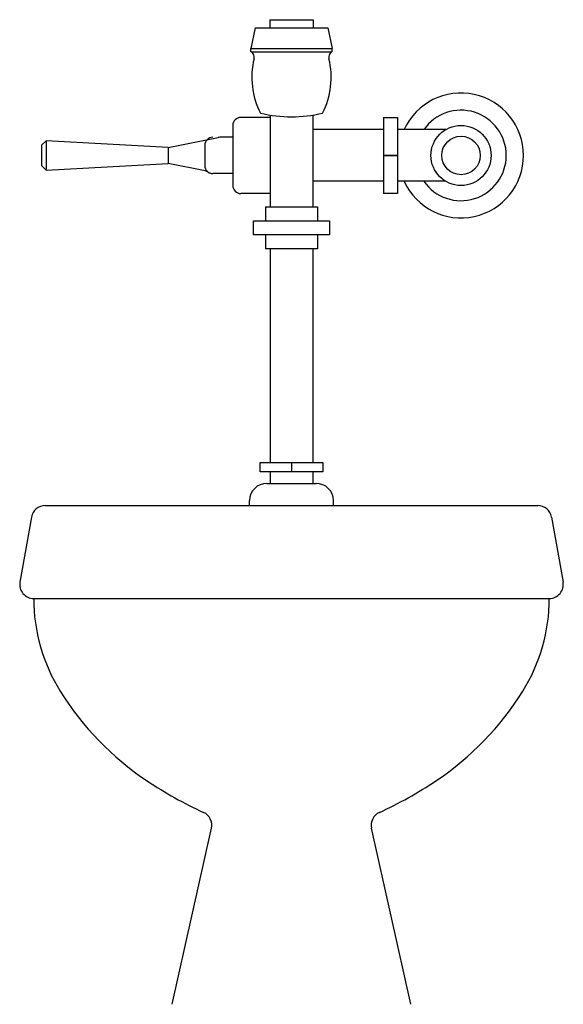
# Model space of a CAD drawing. Extents: x -0.194 to 0.194, y 0 to 0.703.
import ezdxf

# ---------------------------------------------------------------- set-up
doc = ezdxf.new("R2010")
doc.units = 0
doc.header["$MEASUREMENT"] = 0
doc.layers.add('LBA', color=1, linetype='CONTINUOUS')

msp = doc.modelspace()

# ---------------------------------------------------------------- linework, layer by layer
at = {"layer": 'LBA'}
for p, q in [((-0.01547, 0.7027), (-0.01547, 0.69692)), ((-0.01547, 0.7027), (0.01547, 0.7027)), ((0.01547, 0.7027), (0.01547, 0.69692)), ((-0.02594, 0.69692), (-0.02897, 0.68217)), ((-0.02594, 0.69692), (0.02594, 0.69692)), ((0.02594, 0.69692), (0.02897, 0.68217)), ((-0.02897, 0.67992), (-0.02897, 0.68217)), ((-0.02897, 0.68217), (0.02897, 0.68217)), ((0.02897, 0.67992), (0.02897, 0.68217)), ((-0.0287, 0.67975), (0.0287, 0.67975)), ((-0.0152, 0.63298), (-0.03615, 0.63298)), ((-0.0152, 0.63463), (-0.0152, 0.56921)), ((0.0152, 0.63463), (0.0152, 0.56921)), ((0.06574, 0.63298), (0.06574, 0.57864)), ((0.06574, 0.63298), (0.07574, 0.63298)), ((0.07574, 0.63298), (0.07574, 0.57864)), ((-0.04191, 0.62722), (-0.04191, 0.5844)), ((-0.08803, 0.61158), (-0.05236, 0.61865)), ((-0.04191, 0.61876), (-0.05124, 0.61876)), ((0.06574, 0.62426), (0.0152, 0.62426)), ((0.11006, 0.62426), (0.07574, 0.62426)), ((-0.17501, 0.61619), (-0.17501, 0.59542)), ((-0.08803, 0.61158), (-0.08803, 0.60004)), ((-0.0619, 0.613), (-0.0619, 0.59862)), ((0.07574, 0.60581), (0.06574, 0.60581)), ((0.06574, 0.60581), (0.07574, 0.60581)), ((-0.06157, 0.5948), (-0.08803, 0.60004)), ((-0.04191, 0.59286), (-0.05614, 0.59286)), ((0.06574, 0.58736), (0.0152, 0.58736)), ((0.11006, 0.58736), (0.07574, 0.58736)), ((-0.0152, 0.57864), (-0.03615, 0.57864)), ((0.07574, 0.57864), (0.06574, 0.57864)), ((-0.01845, 0.56921), (-0.01845, 0.55922)), ((-0.01845, 0.56921), (0.01845, 0.56921)), ((0.01845, 0.56921), (0.01845, 0.55922)), ((-0.02717, 0.55922), (0.02717, 0.55922)), ((-0.02717, 0.54922), (-0.02717, 0.55922)), ((0.02717, 0.55922), (0.02717, 0.54922)), ((0.02717, 0.54922), (-0.02717, 0.54922)), ((-0.01845, 0.54922), (-0.01845, 0.53923)), ((0.01845, 0.54922), (0.01845, 0.53923)), ((0.01845, 0.53923), (-0.01845, 0.53923)), ((-0.0152, 0.53923), (-0.0152, 0.38676)), ((0.0152, 0.53923), (0.0152, 0.38676)), ((0, 0.38676), (0, 0.38008)), ((-0.0152, 0.38008), (-0.0152, 0.37178)), ((0.0152, 0.38008), (0.0152, 0.37178)), ((-0.01758, 0.37178), (0.01758, 0.37178)), ((-0.02988, 0.356), (-0.02988, 0.35948)), ((0.02988, 0.356), (0.02988, 0.35948)), ((-0.17579, 0.356), (0.17579, 0.356)), ((-0.18564, 0.34774), (-0.19385, 0.30135)), ((0.18564, 0.34774), (0.19385, 0.30135)), ((-0.184, 0.28961), (0.184, 0.28961)), ((-0.08508, 0), (-0.05714, 0.12571)), ((0.08508, 0), (0.05714, 0.12571))]:
    msp.add_line(p, q, dxfattribs=at)
msp.add_lwpolyline([(-0.08803, 0.61158), (-0.17501, 0.61619), (-0.17847, 0.61305), (-0.17847, 0.59856), (-0.17501, 0.59542), (-0.08803, 0.60004)], dxfattribs=at)
msp.add_lwpolyline([(-0.02229, 0.38008), (-0.02229, 0.38676), (0.02229, 0.38676), (0.02229, 0.38008)], close=True, dxfattribs=at)
for radius in [0.02145, 0.01375]:
    msp.add_circle((0.121, 0.60581), radius, dxfattribs=at)
for centre, radius, start, end in [((-0.03136, 0.67583), 0.00474, 346.41636, 59.69334), ((0.02764, 0.66157), 0.05596, 166.27652, 207.18635), ((-0.02764, 0.66157), 0.05596, 332.81365, 13.72348), ((0.03136, 0.67583), 0.00474, 120.30666, 193.58364), ((0.121, 0.60581), 0.04459, 204.44334, 155.55666), ((-0.03615, 0.62722), 0.00576, 90, 180), ((0, 0.72994), 0.09651, 256.73635, 283.26365), ((0.121, 0.60581), 0.03229, 214.8499, 145.1501), ((-0.05614, 0.613), 0.00576, 90, 180), ((-0.05124, 0.613), 0.00576, 90, 101.21066), ((-0.05614, 0.59862), 0.00576, 180, 270), ((-0.06269, 0.58915), 0.00576, 55.33223, 78.78934), ((-0.05614, 0.59862), 0.00576, 235.33223, 270), ((-0.03615, 0.5844), 0.00576, 180, 270), ((-0.01758, 0.35948), 0.0123, 90, 180), ((0.01758, 0.35948), 0.0123, 0, 90), ((-0.17579, 0.346), 0.01, 90, 169.96478), ((0.17579, 0.346), 0.01, 10.03522, 90), ((-0.184, 0.29961), 0.01, 169.96478, 270), ((-0.184, 0.29961), 0.01, 169.96478, 270), ((0.184, 0.29961), 0.01, 270, 10.03522), ((-0.05884, 0.28961), 0.12516, 180, 211.88159), ((0.05884, 0.28961), 0.12516, 328.11841, 360), ((0.01356, 0.33464), 0.21042, 211.88159, 236.33882), ((-0.01356, 0.33464), 0.21042, 303.66118, 328.11841), ((0.06113, 0.40608), 0.29625, 236.33882, 245.28733), ((-0.06113, 0.40608), 0.29625, 294.71267, 303.66118), ((-0.0669, 0.12788), 0.01, 347.46897, 65.28733), ((0.0669, 0.12788), 0.01, 114.71267, 192.53103)]:
    msp.add_arc(centre, radius, start, end, dxfattribs=at)

doc.saveas('drawing.dxf')
